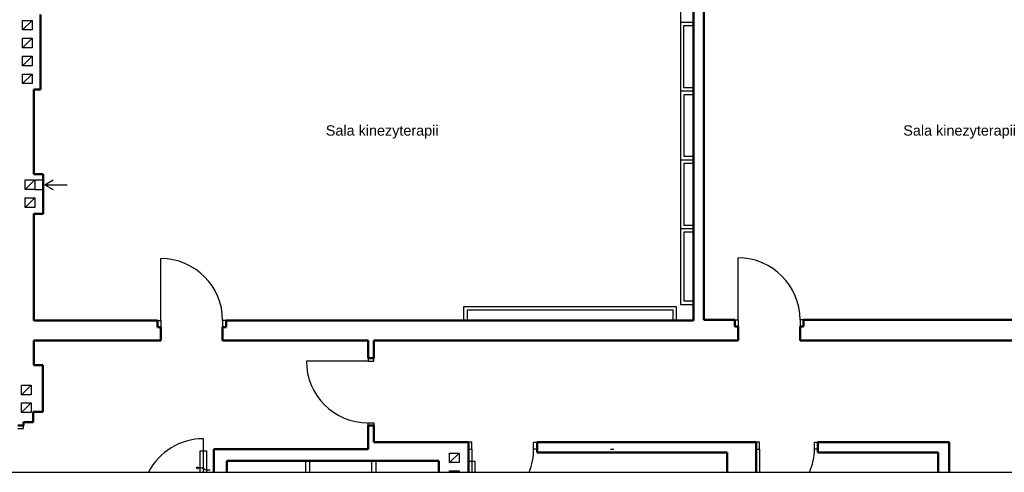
# Model space of a CAD drawing. Header units: millimetres. Extents: x 10990 to 23188, y -38075 to -27370.
# Tile 24 of 29: x 20544 to 21978, y -36864 to -36206. Entities that reach past the tile are written whole.
import ezdxf

# ---------------------------------------------------------------- set-up
doc = ezdxf.new("R2010")
doc.units = ezdxf.units.MM
for name, color, linetype, lineweight in [('2DS_PLS_kan', 30, 'Continuous', 25), ('A12 - MEBLE', 6, 'Continuous', 15), ('Przekrojowa', 90, 'Continuous', 50), ('Przekrój', 180, 'Continuous', 50)]:
    doc.layers.add(name, color=color, linetype=linetype, lineweight=lineweight)
for name, color, linetype in [('A-Instal-G', 7, 'Continuous'), ('A-KomentNotOdn-T', 3, 'Continuous'), ('Drzwi', 32, 'Continuous'), ('Widokowa', 94, 'Continuous')]:
    doc.layers.add(name, color=color, linetype=linetype)
doc.styles.add('Arial', font='arial.ttf')

msp = doc.modelspace()

# ---------------------------------------------------------------- linework, layer by layer
at = {"ltscale": 0.6}
msp.add_line((17469.3, -36864.2), (22942, -36864.2), dxfattribs=at)
at = {"layer": 'A-Instal-G'}
for p, q in [((21506.6, -36110.1), (21506.6, -36620.1)), ((21525.8, -36210.1), (21506.6, -36210.1)), ((21525.8, -36210.1), (21506.6, -36210.1)), ((21525.8, -36210.1), (21506.6, -36210.1)), ((21525.8, -36215.1), (21510.8, -36215.1)), ((21510.8, -36215.1), (21510.8, -36305.1)), ((21525.8, -36305.1), (21510.8, -36305.1)), ((21525.8, -36310.1), (21506.6, -36310.1)), ((21525.8, -36310.1), (21506.6, -36310.1)), ((21525.8, -36310.1), (21506.6, -36310.1)), ((21525.8, -36315.1), (21511.6, -36315.1)), ((21511.6, -36315.1), (21511.6, -36405.1)), ((21525.8, -36405.1), (21511.6, -36405.1)), ((21525.8, -36410.1), (21506.6, -36410.1)), ((21525.8, -36410.1), (21506.6, -36410.1)), ((21511.6, -36415.1), (21511.6, -36505.1)), ((21525.8, -36415.1), (21511.6, -36415.1)), ((21525.8, -36505.1), (21511.6, -36505.1)), ((21525.8, -36510.1), (21506.6, -36510.1)), ((21525.8, -36510.1), (21506.6, -36510.1)), ((21511.6, -36515.1), (21511.6, -36615.1)), ((21525.8, -36515.1), (21511.6, -36515.1)), ((21506.6, -36620.1), (21525.8, -36620.1)), ((21511.6, -36615.1), (21525.8, -36615.1)), ((21500.8, -36623.4), (21190.8, -36623.4)), ((21190.8, -36623.4), (21190.8, -36643.4)), ((21495.8, -36628.4), (21195.8, -36628.4)), ((21195.8, -36628.4), (21195.8, -36643.4)), ((21495.8, -36643.4), (21495.8, -36628.4)), ((21500.8, -36643.4), (21500.8, -36623.4)), ((21404.8, -36830.4), (21409.8, -36830.4))]:
    msp.add_line(p, q, dxfattribs=at)
at = {"layer": 'A-KomentNotOdn-T', "ltscale": 0.6}
for p, q in [((20816.8, -36833.5), (20806.8, -36833.5)), ((20806.8, -36833.5), (20806.8, -36864.2)), ((20816.8, -36864.2), (20816.8, -36833.5)), ((21334.8, -36835.4), (21394.8, -36835.4)), ((21454.8, -36835.4), (21514.8, -36835.4)), ((21514.8, -36835.4), (21574.8, -36835.4)), ((21574.8, -36835.4), (21574.8, -36864.2)), ((21207.8, -36848.5), (21197.8, -36848.5)), ((21197.8, -36848.5), (21197.8, -36864.2)), ((21207.8, -36864.2), (21207.8, -36848.5)), ((20801.5, -36857.9), (20804.1, -36856.4)), ((20801.5, -36857.9), (20804.1, -36859.4))]:
    msp.add_line(p, q, dxfattribs=at)
msp.add_spline([(20821.6, -36861.1), (20819, -36861.2), (20814.5, -36860.6), (20812, -36858.9), (20806.8, -36857.9), (20801.5, -36857.9)], degree=3, dxfattribs=at)
at = {"layer": 'A12 - MEBLE', "linetype": 'Continuous'}
for p, q in [((21394.8, -36835.4), (21454.8, -36835.4)), ((21574.8, -36835.4), (21574.8, -36864.2))]:
    msp.add_line(p, q, dxfattribs=at)
at = {"layer": 'Drzwi'}
for p, q in [((20749.8, -36643.4), (20749.8, -36553.4)), ((21590.8, -36642.4), (21590.8, -36552.4)), ((20744.8, -36643.4), (20749.8, -36643.4)), ((20749.8, -36643.4), (20749.8, -36653.4)), ((20844.8, -36643.4), (20839.8, -36643.4)), ((20839.8, -36643.4), (20839.8, -36653.4)), ((21585.8, -36642.4), (21590.8, -36642.4)), ((21590.8, -36642.4), (21590.8, -36652.4)), ((21685.8, -36642.4), (21680.8, -36642.4)), ((21680.8, -36642.4), (21680.8, -36652.4)), ((20749.8, -36653.4), (20744.8, -36653.4)), ((20839.8, -36653.4), (20844.8, -36653.4)), ((21590.8, -36652.4), (21585.8, -36652.4)), ((20564.8, -36708.4), (20564.8, -36672.4)), ((20564.8, -36708.4), (20564.8, -36672.4)), ((20564.8, -36672.4), (20749.8, -36672.4)), ((21051.8, -36672.4), (21051.8, -36698.4)), ((21059.8, -36672.4), (21059.8, -36698.4)), ((20577.8, -36708.4), (20564.8, -36708.4)), ((20577.8, -36708.4), (20564.8, -36708.4)), ((20577.8, -36776.4), (20577.8, -36708.4)), ((20577.8, -36776.4), (20577.8, -36708.4)), ((21051.8, -36702.4), (20961.8, -36702.4)), ((21051.8, -36698.4), (21051.8, -36702.4)), ((21051.8, -36702.4), (21059.8, -36702.4)), ((21059.8, -36702.4), (21059.8, -36698.4)), ((20563.8, -36791.4), (20563.8, -36776.4)), ((20563.8, -36776.4), (20577.8, -36776.4)), ((20563.8, -36791.4), (20563.8, -36776.4)), ((20563.8, -36776.4), (20577.8, -36776.4)), ((21051.8, -36796.4), (21051.8, -36792.4)), ((21051.8, -36792.4), (21059.8, -36792.4)), ((21059.8, -36792.4), (21059.8, -36796.4)), ((20541.8, -36800.4), (20549.8, -36800.4)), ((20549.8, -36800.4), (20549.8, -36796.4)), ((21051.8, -36796.4), (21051.8, -36830.4)), ((20811.8, -36864.2), (20811.8, -36815.4)), ((21202.8, -36820.4), (21197.8, -36820.4)), ((21202.8, -36830.4), (21202.8, -36820.4)), ((21292.8, -36830.4), (21292.8, -36820.4)), ((21292.8, -36820.4), (21297.8, -36820.4)), ((21621.8, -36820.4), (21616.8, -36820.4)), ((21621.8, -36830.4), (21621.8, -36820.4)), ((21701.8, -36830.4), (21701.8, -36820.4)), ((21701.8, -36820.4), (21706.8, -36820.4)), ((21197.8, -36830.4), (21202.8, -36830.4)), ((21202.8, -36830.4), (21202.8, -36864.2)), ((21297.8, -36830.4), (21292.8, -36830.4)), ((21616.8, -36830.4), (21621.8, -36830.4)), ((21621.8, -36830.4), (21621.8, -36864.2)), ((21706.8, -36830.4), (21701.8, -36830.4))]:
    msp.add_line(p, q, dxfattribs=at)
for centre, radius, start, end in [((20749.8, -36643.4), 90, 0, 90), ((21590.7, -36642.5), 90.1, 0.0371, 89.9629), ((21051.8, -36702.4), 90, 180, 270), ((20811.8, -36905.4), 90, 90, 152.7865), ((21202.8, -36830.4), 90, 337.9122, 0), ((21621.8, -36830.4), 80, 334.974, 0)]:
    msp.add_arc(centre, radius, start, end, dxfattribs=at)
at = {"layer": 'Przekrojowa'}
for p, q in [((20744.8, -36643.4), (20744.8, -36653.4)), ((20844.8, -36653.4), (20844.8, -36643.4)), ((21585.8, -36642.4), (21585.8, -36652.4)), ((21685.8, -36652.4), (21685.8, -36642.4)), ((20744.8, -36653.4), (20749.8, -36653.4)), ((20839.8, -36653.4), (20844.8, -36653.4)), ((21585.8, -36652.4), (21590.8, -36652.4)), ((21680.8, -36652.4), (21685.8, -36652.4))]:
    msp.add_line(p, q, dxfattribs=at)
at = {"layer": 'Przekrój'}
for p, q in [((21525.8, -36643.4), (21525.8, -36074.4)), ((21540.8, -36642.4), (21540.8, -36074.4)), ((20574.8, -36307.7), (20574.8, -36198.6)), ((20564.8, -36430.5), (20564.8, -36307.7)), ((20564.8, -36307.7), (20574.8, -36307.7)), ((20578.5, -36430.5), (20564.8, -36430.5)), ((20578.5, -36488.5), (20578.5, -36430.5)), ((20564.8, -36643.4), (20564.8, -36488.5)), ((20578.5, -36488.5), (20564.8, -36488.5)), ((20744.8, -36643.4), (20564.8, -36643.4)), ((20844.8, -36643.4), (21525.8, -36643.4)), ((21585.8, -36642.4), (21540.8, -36642.4)), ((22339.8, -36642.4), (21685.8, -36642.4)), ((20749.8, -36653.4), (20749.8, -36672.4)), ((20839.8, -36672.4), (20839.8, -36653.4)), ((21590.8, -36672.4), (21590.8, -36652.4)), ((21680.8, -36652.4), (21680.8, -36672.4)), ((20564.8, -36672.4), (20564.8, -36708.4)), ((20749.8, -36672.4), (20564.8, -36672.4)), ((20564.8, -36672.4), (20564.8, -36708.4)), ((21051.8, -36672.4), (20839.8, -36672.4)), ((21051.8, -36698.4), (21051.8, -36672.4)), ((21059.8, -36698.4), (21059.8, -36672.4)), ((21059.8, -36672.4), (21590.8, -36672.4)), ((21680.8, -36672.4), (22039.8, -36672.4)), ((20564.8, -36708.4), (20577.8, -36708.4)), ((20564.8, -36708.4), (20577.8, -36708.4)), ((20577.8, -36708.4), (20577.8, -36776.4)), ((20577.8, -36708.4), (20577.8, -36776.4)), ((21059.8, -36698.4), (21051.8, -36698.4)), ((20577.8, -36776.4), (20563.8, -36776.4)), ((20563.8, -36776.4), (20563.8, -36791.4)), ((20577.8, -36776.4), (20563.8, -36776.4)), ((20563.8, -36776.4), (20563.8, -36791.4)), ((20563.8, -36791.4), (20549.8, -36791.4)), ((20563.8, -36791.4), (20549.8, -36791.4)), ((20563.8, -36791.4), (20549.8, -36791.4)), ((20563.8, -36791.4), (20549.8, -36791.4)), ((20563.8, -36791.4), (20549.8, -36791.4)), ((20563.8, -36791.4), (20549.8, -36791.4)), ((20549.8, -36796.4), (20549.8, -36791.4)), ((20541.8, -36796.4), (20549.8, -36796.4)), ((21051.8, -36830.4), (21051.8, -36796.4)), ((21051.8, -36796.4), (21059.8, -36796.4)), ((21059.8, -36820.4), (21059.8, -36796.4)), ((21059.8, -36820.4), (21197.8, -36820.4)), ((21197.8, -36820.4), (21197.8, -36847.4)), ((21297.8, -36820.4), (21616.8, -36820.4)), ((21297.8, -36835.4), (21297.8, -36820.4)), ((21494.8, -36820.4), (21616.8, -36820.4)), ((21616.8, -36820.4), (21616.8, -36864.2)), ((21706.8, -36820.4), (21897.8, -36820.4)), ((21706.8, -36820.4), (21706.8, -36835.4)), ((21897.8, -36820.4), (21897.8, -36864.2)), ((20826.8, -36864.2), (20826.8, -36830.4)), ((20826.8, -36830.4), (20968.8, -36830.4)), ((20968.8, -36830.4), (21051.8, -36830.4)), ((21197.8, -36837.4), (21197.8, -36864.2)), ((21297.8, -36835.4), (21574.8, -36835.4)), ((21494.8, -36835.4), (21574.8, -36835.4)), ((21574.8, -36835.4), (21574.8, -36864.2)), ((21706.8, -36835.4), (21881.8, -36835.4)), ((21881.8, -36835.4), (21881.8, -36864.2)), ((20968.8, -36847.4), (20845.8, -36847.4)), ((20845.8, -36847.4), (20845.8, -36864.2)), ((21027.8, -36847.4), (20968.8, -36847.4)), ((21154.8, -36847.4), (20996.8, -36847.4)), ((21154.8, -36864.2), (21154.8, -36847.4))]:
    msp.add_line(p, q, dxfattribs=at)
at = {"layer": 'Widokowa'}
for p, q in [((20548.4, -36207), (20562.4, -36207)), ((20548.4, -36221), (20548.4, -36207)), ((20548.4, -36221), (20562.4, -36207)), ((20548.4, -36207), (20562.4, -36207)), ((20548.4, -36221), (20548.4, -36207)), ((20548.4, -36221), (20562.4, -36207)), ((20562.4, -36207), (20562.4, -36221)), ((20562.4, -36207), (20562.4, -36221)), ((20562.4, -36221), (20548.4, -36221)), ((20562.4, -36221), (20548.4, -36221)), ((20548.4, -36233), (20562.4, -36233)), ((20548.4, -36247), (20548.4, -36233)), ((20548.4, -36247), (20562.4, -36233)), ((20548.4, -36233), (20562.4, -36233)), ((20548.4, -36247), (20548.4, -36233)), ((20548.4, -36247), (20562.4, -36233)), ((20562.4, -36233), (20562.4, -36247)), ((20562.4, -36233), (20562.4, -36247)), ((20562.4, -36247), (20548.4, -36247)), ((20562.4, -36247), (20548.4, -36247)), ((20548.4, -36259), (20562.4, -36259)), ((20548.4, -36273), (20548.4, -36259)), ((20548.4, -36273), (20562.4, -36259)), ((20548.4, -36259), (20562.4, -36259)), ((20548.4, -36273), (20548.4, -36259)), ((20548.4, -36273), (20562.4, -36259)), ((20562.4, -36259), (20562.4, -36273)), ((20562.4, -36259), (20562.4, -36273)), ((20562.4, -36273), (20548.4, -36273)), ((20562.4, -36273), (20548.4, -36273)), ((20548.4, -36285), (20562.4, -36285)), ((20548.4, -36299), (20548.4, -36285)), ((20548.4, -36299), (20562.4, -36285)), ((20548.4, -36285), (20562.4, -36285)), ((20548.4, -36299), (20548.4, -36285)), ((20548.4, -36299), (20562.4, -36285)), ((20562.4, -36285), (20562.4, -36299)), ((20562.4, -36285), (20562.4, -36299)), ((20562.4, -36299), (20548.4, -36299)), ((20562.4, -36299), (20548.4, -36299)), ((20552.2, -36439), (20566.2, -36439)), ((20552.2, -36453), (20552.2, -36439)), ((20552.2, -36453), (20566.2, -36439)), ((20566.2, -36439), (20566.2, -36453)), ((20566.2, -36439), (20578.5, -36439)), ((20580.9, -36446), (20592.8, -36439.1)), ((20580.9, -36446), (20613.3, -36446)), ((20580.9, -36446), (20592.8, -36452.8)), ((20566.2, -36453), (20552.2, -36453)), ((20552.2, -36465), (20566.2, -36465)), ((20552.2, -36479), (20552.2, -36465)), ((20552.2, -36479), (20566.2, -36465)), ((20566.2, -36453), (20578.5, -36453)), ((20566.2, -36465), (20566.2, -36479)), ((20566.2, -36479), (20552.2, -36479)), ((20546.8, -36737.4), (20560.8, -36737.4)), ((20546.8, -36751.4), (20546.8, -36737.4)), ((20546.8, -36751.4), (20560.8, -36737.4)), ((20560.8, -36737.4), (20560.8, -36751.4)), ((20560.8, -36751.4), (20546.8, -36751.4)), ((20546.8, -36763.4), (20560.8, -36763.4)), ((20546.8, -36777.4), (20546.8, -36763.4)), ((20546.8, -36777.4), (20560.8, -36763.4)), ((20560.8, -36763.4), (20560.8, -36777.4)), ((20560.8, -36777.4), (20546.8, -36777.4)), ((21170.2, -36836.2), (21184.2, -36836.2)), ((21170.2, -36850.2), (21170.2, -36836.2)), ((21170.2, -36850.2), (21184.2, -36836.2)), ((21184.2, -36836.2), (21184.2, -36850.2)), ((20960.8, -36864.2), (20960.8, -36847.4)), ((20966.8, -36864.2), (20966.8, -36847.4)), ((21056.8, -36847.4), (21056.8, -36864.2)), ((21062.8, -36847.4), (21062.8, -36864.2)), ((21184.2, -36850.2), (21170.2, -36850.2)), ((21170.2, -36862.2), (21184.2, -36862.2)), ((21170.2, -36864.2), (21170.2, -36862.2)), ((21182.1, -36864.2), (21184.2, -36862.2)), ((21184.2, -36862.2), (21184.2, -36864.2))]:
    msp.add_line(p, q, dxfattribs=at)

# ---------------------------------------------------------------- texts
at = {"layer": '2DS_PLS_kan', "style": 'Arial'}
for p in [(20990.1, -36374.6, 0), (21831.1, -36374.6, 0)]:
    msp.add_text('Sala kinezyterapii', height=15, dxfattribs=at).set_placement(p)

doc.saveas('drawing.dxf')
